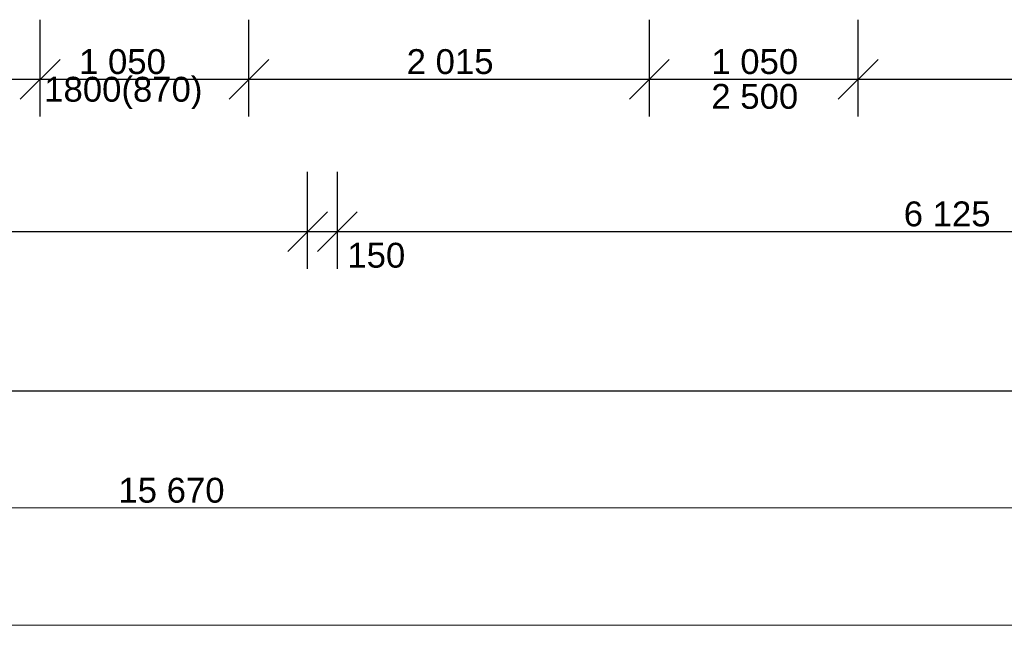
# Model space of a CAD drawing. Header units: millimetres. Extents: x -28017 to 3863, y -4271 to 20239.
# Tile 71 of 243: x -8914 to -3962, y -4131 to -1084. Entities that reach past the tile are written whole.
import ezdxf

# ---------------------------------------------------------------- set-up
doc = ezdxf.new("R2010")
doc.units = ezdxf.units.MM
doc.header["$MEASUREMENT"] = 0
doc.layers.add('5._POHLED ZÁPADNÍ_2_Kóty - SP', color=7, linetype='Continuous')
doc.layers.add('5._POHLED ZÁPADNÍ_2_Nové_Kóty - SP', color=7, linetype='Continuous')
doc.styles.add('GENEROVANÝ_STYL_2', font='txt')

msp = doc.modelspace()

# ---------------------------------------------------------------- linework, layer by layer
at = {"layer": '5._POHLED ZÁPADNÍ_2_Kóty - SP', "color": 154, "linetype": 'Continuous', "lineweight": 13}
for p, q in [((-15991.4, -3540.5), (-321.7, -3540.5)), ((-26887.2, -4130.6), (-321.7, -4130.6))]:
    msp.add_line(p, q, dxfattribs=at)
at = {"layer": '5._POHLED ZÁPADNÍ_2_Nové_Kóty - SP', "color": 1, "linetype": 'Continuous', "lineweight": 25}
for p, q in [((-8811.2, -1571.9), (-8811.2, -1084.4)), ((-7761.4, -1571.9), (-7761.4, -1084.4)), ((-5746.8, -1571.9), (-5746.8, -1084.4)), ((-4696.8, -1571.9), (-4696.8, -1084.4)), ((-8711.2, -1284.4), (-8911.2, -1484.4)), ((-7661.4, -1284.4), (-7861.4, -1484.4)), ((-5646.8, -1284.4), (-5846.8, -1484.4)), ((-4596.8, -1284.4), (-4796.8, -1484.4)), ((-11401.7, -1384.4), (-8811.2, -1384.4)), ((-8811.2, -1384.4), (-7761.4, -1384.4)), ((-7761.4, -1384.4), (-5746.8, -1384.4)), ((-5746.8, -1384.4), (-4696.8, -1384.4)), ((-4696.8, -1384.4), (-2762.3, -1384.4)), ((-7466.4, -2337.9), (-7466.4, -1850.4)), ((-7316.5, -2337.9), (-7316.5, -1850.4)), ((-7366.4, -2050.4), (-7566.4, -2250.4)), ((-7216.5, -2050.4), (-7416.5, -2250.4)), ((-12911.7, -2150.4), (-7466.4, -2150.4)), ((-7466.4, -2150.4), (-7316.5, -2150.4)), ((-7316.5, -2150.4), (-1191.7, -2150.4)), ((-20641.6, -2950.4), (-161.7, -2950.4))]:
    msp.add_line(p, q, dxfattribs=at)

# ---------------------------------------------------------------- texts
at = {"layer": '5._POHLED ZÁPADNÍ_2_Kóty - SP', "color": 1, "linetype": 'Continuous', "lineweight": 25, "char_height": 125, "attachment_point": 7, "style": 'GENEROVANÝ_STYL_2'}
for s, insert, width in [('\\A1;{\\pql;\\fArial|b0|i0|c0|p38;1\xa0050}', (-8615.7, -1359.4), 427.429), ('\\A1;{\\pql;\\fArial|b0|i0|c0|p38;2\xa0015}', (-6967.8, -1359.4), 427.429), ('\\A1;{\\pql;\\fArial|b0|i0|c0|p38;1\xa0050}', (-5435.5, -1359.4), 427.429), ('\\A1;{\\pql;\\fArial|b0|i0|c0|p38;1800(870)}', (-8791.1, -1534.4), 778.286), ('\\A1;{\\pql;\\fArial|b0|i0|c0|p38;2 500}', (-5435.5, -1534.4), 427.429), ('\\A1;{\\pql;\\fArial|b0|i0|c0|p38;6\xa0125}', (-4467.8, -2125.4), 427.429), ('\\A1;{\\pql;\\fArial|b0|i0|c0|p38;150}', (-7266.3, -2333.4), 284.572)]:
    msp.add_mtext(s, dxfattribs=dict(at, insert=insert, width=width))
at = {"layer": '5._POHLED ZÁPADNÍ_2_Kóty - SP', "color": 154, "linetype": 'Continuous', "lineweight": 13, "insert": (-8417.7, -3515.5), "char_height": 125, "width": 522.286, "attachment_point": 7, "style": 'GENEROVANÝ_STYL_2'}
msp.add_mtext('\\A1;{\\pql;\\fArial|b0|i0|c0|p38;15\xa0670}', dxfattribs=at)

doc.saveas('drawing.dxf')
